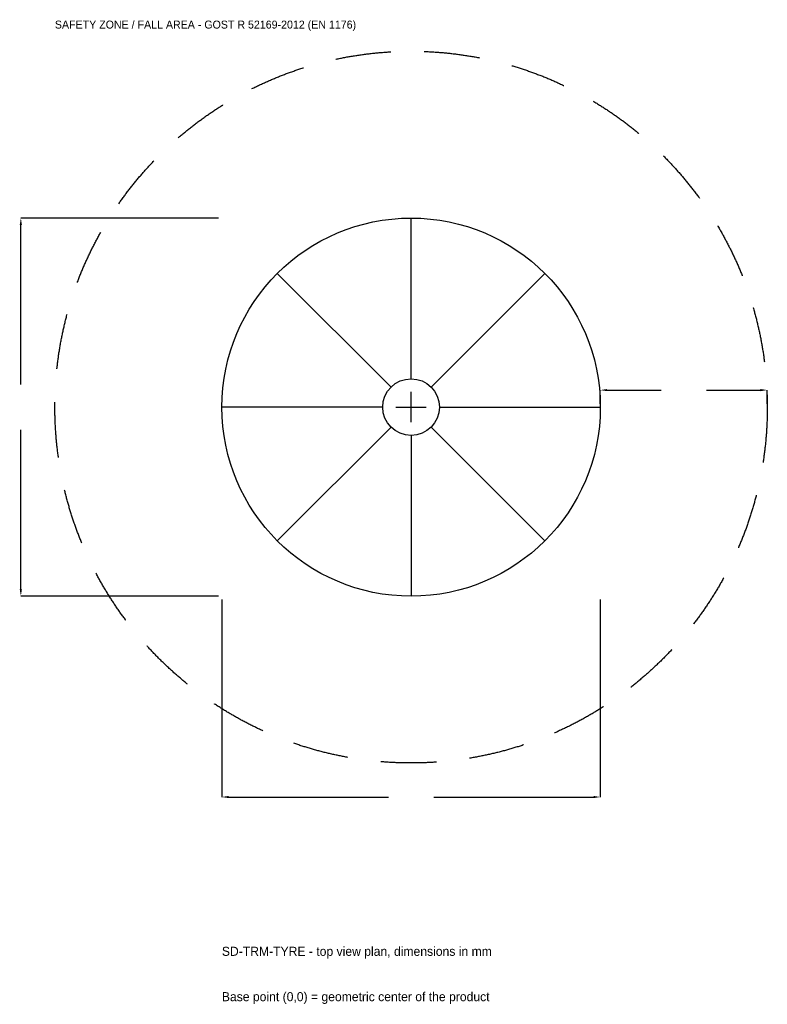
# Model space of a CAD drawing. Extents: x -3516 to 3200, y -5370 to 3484.
import ezdxf

# ---------------------------------------------------------------- set-up
doc = ezdxf.new("R2010")
doc.units = 0
doc.linetypes.add('DASHED', pattern=[800, 500, -300])
for name, color, linetype in [('GP_MAF_zona_bezopasnosti', 1, 'Continuous'), ('ZSK_DANNYE', 3, 'Continuous'), ('ZSK_KONTUR', 7, 'Continuous'), ('ZSK_RAZMERY', 8, 'Continuous')]:
    doc.layers.add(name, color=color, linetype=linetype)
doc.dimstyles.new('ORION', dxfattribs={"dimtxt": 102, "dimasz": 61.2, "dimexe": 1.25, "dimexo": 30.6, "dimtad": 1, "dimcen": 2.5, "dimazin": 3, "dimtfac": 1, "dimtmove": 0, "dimatfit": 3})

# ---------------------------------------------------------------- blocks, each defined once
blk = doc.blocks.new('_CLOSEDFILLED')
at = {"color": 0, "linetype": 'BYBLOCK'}
blk.add_solid([(-1, 0.16), (0, 0), (-1, -0.16)], dxfattribs=at)
blk = doc.blocks.new('*D1')
for p, q in [((-1700, -1730.6), (-1700, -3506)), ((1700, -1730.6), (1700, -3506)), ((-1638.8, -3506), (-204, -3506)), ((204, -3506), (1638.8, -3506))]:
    blk.add_line(p, q)
at = {"layer": 'Defpoints'}
for p in [(-1700, -1700), (1700, -1700), (-1700, -3506)]:
    blk.add_point(p, dxfattribs=at)
at = {"layer": 'ZSK_RAZMERY', "xscale": 61.199999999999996, "yscale": 61.199999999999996, "rotation": 180}
blk.add_blockref('_CLOSEDFILLED', (-1700, -3506), dxfattribs=at)
at = {"layer": 'ZSK_RAZMERY', "xscale": 61.199999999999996, "yscale": 61.199999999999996}
blk.add_blockref('_CLOSEDFILLED', (1700, -3506), dxfattribs=at)
blk = doc.blocks.new('*D2')
for p, q in [((-1730.6, 1700), (-3506, 1700)), ((-3506, 204), (-3506, 1638.8)), ((-3506, -1638.8), (-3506, -204)), ((-1730.6, -1700), (-3506, -1700))]:
    blk.add_line(p, q)
at = {"layer": 'Defpoints'}
for p in [(-1700, 1700), (-3506, -1700), (-1700, -1700)]:
    blk.add_point(p, dxfattribs=at)
at = {"layer": 'ZSK_RAZMERY', "xscale": 61.199999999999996, "yscale": 61.199999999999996}
for p, rotation in [((-3506, 1700), 90), ((-3506, -1700), 270)]:
    blk.add_blockref('_CLOSEDFILLED', p, dxfattribs=dict(at, rotation=rotation))
blk = doc.blocks.new('*D3')
for p, q in [((1700, 30.6), (1700, 153)), ((1761.2, 153), (2246, 153)), ((2654, 153), (3138.8, 153)), ((3200, 30.6), (3200, 153))]:
    blk.add_line(p, q)
at = {"layer": 'Defpoints'}
for p in [(1700, 153), (1700, 0), (3200, 0)]:
    blk.add_point(p, dxfattribs=at)
at = {"layer": 'ZSK_RAZMERY', "xscale": 61.199999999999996, "yscale": 61.199999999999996, "rotation": 180}
blk.add_blockref('_CLOSEDFILLED', (1700, 153), dxfattribs=at)
at = {"layer": 'ZSK_RAZMERY', "xscale": 61.199999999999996, "yscale": 61.199999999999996}
blk.add_blockref('_CLOSEDFILLED', (3200, 153), dxfattribs=at)
blk = doc.blocks.new('B1')
at = {"layer": 'GP_MAF_zona_bezopasnosti', "linetype": 'DASHED'}
blk.add_circle((0, 0), 3200, dxfattribs=at)
at = {"layer": 'ZSK_KONTUR'}
for p, q in [((0, 255), (0, 1700)), ((-180.312, 180.312), (-1202.082, 1202.082)), ((180.312, 180.312), (1202.082, 1202.082)), ((-255, 0), (-1700, 0)), ((255, 0), (1700, 0)), ((-180.312, -180.312), (-1202.082, -1202.082)), ((0, -255), (0, -1700)), ((180.312, -180.312), (1202.082, -1202.082))]:
    blk.add_line(p, q, dxfattribs=at)
for radius in [1700, 255]:
    blk.add_circle((0, 0), radius, dxfattribs=at)
at = {"layer": 'ZSK_RAZMERY'}
for p, q in [((0, -136), (0, 136)), ((-136, 0), (136, 0))]:
    blk.add_line(p, q, dxfattribs=at)
at = {"layer": 'GP_MAF_zona_bezopasnosti', "color": 1}
blk.add_text('SAFETY ZONE / FALL AREA - GOST R 52169-2012 (EN 1176)', height=71.4, dxfattribs=at).set_placement((-3200, 3404))
at = {"layer": 'ZSK_RAZMERY'}
dim = blk.add_linear_dim(base=(-3506, -1700), p1=(-1700, -1700), p2=(-1700, 1700), angle=90, dimstyle='ORION', dxfattribs=at)
dim.commit()
dim.dimension.update_dxf_attribs({"geometry": '*D2', "text_midpoint": (-3506, 0)})
for base, p1, p2, picture, middle in [((1700, 153), (1700, 0), (3200, 0), '*D3', (2450, 153)), ((-1700, -3506), (-1700, -1700), (1700, -1700), '*D1', (0, -3506))]:
    dim = blk.add_linear_dim(base=base, p1=p1, p2=p2, dimstyle='ORION', dxfattribs=at)
    dim.commit()
    dim.dimension.update_dxf_attribs({"geometry": picture, "text_midpoint": middle})

msp = doc.modelspace()

# ---------------------------------------------------------------- block references
msp.add_blockref('B1', (0, 0))

# ---------------------------------------------------------------- texts
at = {"layer": 'ZSK_DANNYE', "color": 3}
msp.add_text('SD-TRM-TYRE - top view plan, dimensions in mm', height=81.6, dxfattribs=at).set_placement((-1700, -4934))
at = {"layer": 'ZSK_DANNYE', "color": 7}
msp.add_text('Base point (0,0) = geometric center of the product', height=81.6, dxfattribs=at).set_placement((-1700, -5342))

doc.saveas('drawing.dxf')
